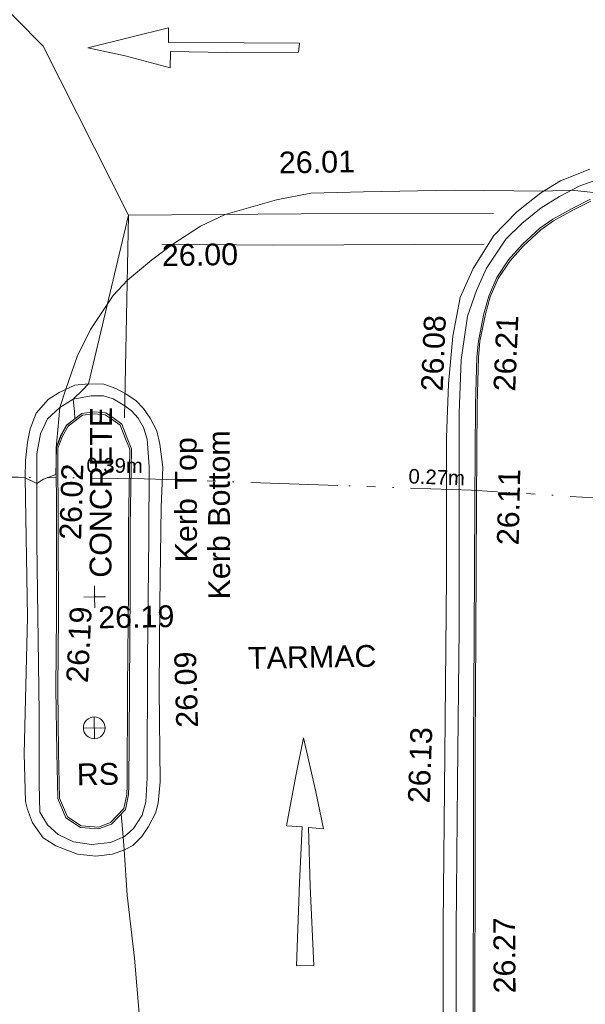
# Model space of a CAD drawing. Header units: millimetres. Extents: x -290717 to 520720, y -88450 to 287762.
# Tile 64 of 197: x -122779 to -113045, y 65206 to 82152. Entities that reach past the tile are written whole.
import ezdxf

# ---------------------------------------------------------------- set-up
doc = ezdxf.new("R2010")
doc.units = ezdxf.units.MM
doc.linetypes.add('IMPORT-UG_EIR_QLB2 _2_', pattern=[2750, 1500, -300.0000000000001, 0, -300.0000000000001, 150, -300.0000000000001, 0, -200])
doc.linetypes.add('IMPORT-UG_ELEC_STREET LIGHTING_QLB2 _2_', pattern=[2700, 1500, -300.0000000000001, 0, -250, 150, -300.0000000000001, 0, -200])
for name, color, linetype, lineweight, true_color in [('00_TOPO_FURN_SIGN', 7, 'Continuous', 9, 0x666666), ('00_TOPO_KERB_BOTTOM', 1, 'Continuous', 9, 0xff0000), ('00_TOPO_KERB_TOP', 7, 'Continuous', 9, 0xa500a5), ('00_TOPO_LEVEL_SPOT', 7, 'Continuous', 9, 0x666666), ('00_TOPO_ROAD_MARKING_ARROWS', 7, 'Continuous', 9, 0x999999), ('00_TOPO_ROAD_MARKING_WHITE_CONTINUOUS', 7, 'Continuous', 9, 0x999999), ('00_TOPO_ROAD_MARKING_WHITE_DASH', 7, 'Continuous', 9, 0x999999), ('00_TOPO_ROAD_MARKING_YELLOW_CONTINUOUS', 40, 'Continuous', 9, 0xffbf00), ('01_DTM_CONTOUR_MNR', 7, 'Continuous', 9, 0xa5a552), ('12333-PUM-2D-U-0001-C01 - Rev2_REVIT IMPORT_dwg', 7, 'Continuous', 9, 0x767676), ('PUM-EIRCOMM-NOTES', 6, 'Continuous', 9, 0xff00ff), ('PUM-EIRCOMM-QLB2', 6, 'IMPORT-UG_EIR_QLB2 _2_', 9, 0xff00ff)]:
    doc.layers.add(name, color=color, linetype=linetype, lineweight=lineweight, true_color=true_color)
doc.layers.add('00_TOPO_SURFACE', color=7, linetype='Continuous', lineweight=9)
doc.layers.add('00_TOPO_SURVEY_TEXT', color=7, linetype='Continuous', lineweight=9)
doc.styles.add('Arial_1', font='arial.ttf', dxfattribs={"height": 250})
doc.styles.add('Swis721 Lt BT_2', font='swissl.ttf', dxfattribs={"height": 375})

# ---------------------------------------------------------------- blocks, each defined once
blk = doc.blocks.new('12333-PUM-2D-U-0001-C01 - Rev2_REVIT IMPORT_dwg_MSL_RoadSign_SYM-2077193-Site Location Plan Existing')
at = {"layer": '00_TOPO_FURN_SIGN', "color": 254, "true_color": 0xcccccc}
for p, q in [((-0.2287617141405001, -500.0000000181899), (-0.2287617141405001, 499.9999999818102)), ((-500.2287617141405, 0), (499.7712382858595, 0))]:
    blk.add_line(p, q, dxfattribs=at)
blk.add_circle((-0.2287617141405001, 0), 500.0000000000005, dxfattribs=at)
blk = doc.blocks.new('12333-PUM-2D-U-0001-C01 - Rev2_REVIT IMPORT_dwg_MM-2077200-Site Location Plan Existing')
at = {"layer": '00_TOPO_LEVEL_SPOT', "color": 254, "true_color": 0xcccccc, "flags": 128}
for points in [[(500.0000000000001, 0), (0, 0), (0, 500.0000000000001)], [(0, -500.0000000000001), (0, 0), (-500.0000000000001, 0)]]:
    blk.add_lwpolyline(points, dxfattribs=at)
blk = doc.blocks.new('12333-PUM-2D-U-0001-C01 - Rev2_REVIT IMPORT_dwg_MGS62954_T2_Galway_ITM_3d_Rev1-2077680-Site Location Plan Existing')
at = {"layer": '00_TOPO_KERB_BOTTOM', "color": 254, "true_color": 0xcccccc, "flags": 128}
blk.add_lwpolyline([(533788109.5916556, 725621203.6600927), (533788142.4632549, 725622633.5995), (533788191.7760862, 725625086.7590756), (533788227.1407552, 725627109.2383825), (533788269.1877173, 725628961.1655258), (533788321.5552945, 725631293.6265467), (533788361.1553279, 725632944.7204275), (533788397.6792117, 725633758.5039972), (533788431.0815531, 725634042.3556056), (533788532.0375336, 725634504.4957448), (533788621.0667176, 725634808.3340114), (533788765.2002684, 725635125.2984387), (533788974.3181264, 725635425.1383417), (533789214.0141187, 725635684.1340077), (533789522.9310135, 725635960.4941577), (533789748.187741, 725636113.6475158), (533790083.9446635, 725636292.8942053), (533790400.0009505, 725636445.4416517)], dxfattribs=at)
blk.add_lwpolyline([(533782365.7912482, 725632444.2348928), (533782429.3178734, 725632286.6948365), (533782382.1776897, 725630951.1940097), (533782365.8897053, 725629864.7275583), (533782319.9070097, 725628177.9911673), (533782283.9516487, 725626494.2787629), (533782272.9803499, 725626336.6448444), (533782214.4233192, 725626082.8170018), (533781971.5971473, 725625835.3246189), (533781748.6915108, 725625756.7120373), (533781435.7226813, 725625783.2816387), (533781189.1090479, 725625954.8485914), (533781055.2440274, 725626289.8039975), (533781050.4369176, 725627088.857934), (533781055.9160787, 725628177.0136095), (533781090.1386197, 725629446.4962468), (533781112.5922936, 725630960.3469704), (533781132.2188568, 725632325.182395), (533781216.5387612, 725632540.5497131), (533781319.6368718, 725632716.3391492), (533781586.6807404, 725632910.6963958), (533781798.9271882, 725632932.5244753), (533781996.2145284, 725632912.6174439), (533782137.8409039, 725632811.841363), (533782268.3368199, 725632716.2902994)], close=True, dxfattribs=at)
at = {"layer": '00_TOPO_KERB_TOP', "color": 254, "true_color": 0xcccccc, "flags": 128}
blk.add_lwpolyline([(533788136.2995327, 725621202.605774), (533788169.1705511, 725622632.5199162), (533788218.4852641, 725625085.773084), (533788253.8491586, 725627108.2081202), (533788295.894203, 725628960.0508001), (533788348.2632025, 725631292.5751656), (533788387.8362536, 725632942.8478283), (533788424.3049514, 725633755.4018023), (533788457.3684812, 725634036.3742055), (533788557.7141912, 725634495.7207464), (533788645.7288914, 725634796.0967885), (533788787.5747713, 725635108.0303932), (533788993.570599, 725635403.3938287), (533789230.5815924, 725635659.4883072), (533789536.6160831, 725635933.2698298), (533789758.4982059, 725636084.1287744), (533790092.0398958, 725636262.192843), (533790404.2330396, 725636412.8757082)], dxfattribs=at)
blk.add_lwpolyline([(533782337.81189, 725632434.3459797), (533782397.7809837, 725632281.3106872), (533782350.8586429, 725630951.9814374), (533782334.5687733, 725629865.3892357), (533782288.588793, 725628178.7524462), (533782252.6475586, 725626495.7015636), (533782241.8999832, 725626341.2820679), (533782185.8814564, 725626098.4579079), (533781954.3248094, 725625862.451608), (533781745.0291425, 725625788.6780287), (533781446.7290007, 725625813.7872736), (533781214.7124327, 725625975.1991752), (533781086.5351146, 725626295.9228824), (533781081.7647235, 725627088.8732955), (533781087.2412846, 725628176.512574), (533781121.4596903, 725629445.8418168), (533781143.9162847, 725630959.889447), (533781163.4612631, 725632319.0514519), (533781244.8101653, 725632526.8303268), (533781343.3542491, 725632694.8548313), (533781598.2869533, 725632880.397449), (533781798.957409, 725632901.0350178), (533781984.8131653, 725632882.2814759), (533782119.5050335, 725632786.4397334), (533782242.1615519, 725632696.6287943)], close=True, dxfattribs=at)
at = {"layer": '00_TOPO_ROAD_MARKING_ARROWS', "color": 254, "true_color": 0xcccccc, "flags": 128}
for points in [[(533783220, 725639110), (533783210.0000001, 725638830.0000001), (533782440.0000002, 725639050.0000001), (533781800.0000001, 725639200.0000002), (533782540.0000001, 725639370.0000001), (533783190.0000002, 725639520.0000001), (533783190.0000002, 725639270), (533784490, 725639240), (533785440.0000002, 725639220.0000002), (533785420.0000001, 725639060.0000002), (533784190.0000002, 725639080.0000001)], [(533785360, 725625720.0000001), (533785620.0000001, 725625690.0000002), (533785500, 725626330.0000001), (533785300.0000001, 725627260), (533785160.0000001, 725626610), (533784980, 725625750), (533785250, 725625730.0000001), (533785190.0000002, 725624770.0000001), (533785110.0000001, 725623340.0000001), (533785410.0000001, 725623340.0000001), (533785370.0000001, 725624710.0000001)]]:
    blk.add_lwpolyline(points, close=True, dxfattribs=at)
at = {"layer": '00_TOPO_ROAD_MARKING_WHITE_CONTINUOUS', "color": 254, "true_color": 0xcccccc, "flags": 128}
blk.add_lwpolyline([(533788730.0000001, 725636230), (533785420.0000001, 725636280.0000001), (533782450.0000001, 725636310.0000002), (533782320.0000001, 725632820.0000002)], dxfattribs=at)
at = {"layer": '00_TOPO_ROAD_MARKING_WHITE_DASH', "color": 254, "true_color": 0xcccccc, "flags": 128}
blk.add_lwpolyline([(533783010.0000001, 725635800.0000004), (533784940.0000002, 725635750.0000004), (533788560.0000001, 725635700.0000005)], dxfattribs=at)
at = {"layer": '00_TOPO_ROAD_MARKING_YELLOW_CONTINUOUS', "color": 254, "true_color": 0xcccccc, "flags": 128}
for points in [[(533787610, 725621870.0000001), (533787650.0000001, 725624010.0000001), (533787730, 725626920), (533787810.0000002, 725629990.0000001), (533787850, 725632390.0000001), (533787900.0000001, 725633310.0000002), (533787990, 725634130), (533788130.0000001, 725634790.0000001), (533788360, 725635290.0000001), (533788730.0000001, 725635850), (533789130.0000001, 725636250), (533789550.0000001, 725636570.0000002), (533789890.0000001, 725636770.0000001), (533790400.0000001, 725636960.0000001)], [(533787830.0000001, 725621670.0000001), (533787870.0000001, 725623930.0000002), (533787940.0000002, 725626450.0000002), (533788010, 725629100), (533788050.0000001, 725631320.0000002), (533788080.0000001, 725632810.0000002), (533788130.0000001, 725633720.0000001), (533788250.0000001, 725634470.0000001), (533788410.0000001, 725634910.0000001), (533788590, 725635290.0000001), (533788930.0000002, 725635780.0000001), (533789210.0000001, 725636050.0000001), (533789550.0000001, 725636310.0000002), (533789870.0000001, 725636500.0000001), (533790210.0000001, 725636670), (533790530.0000001, 725636780)]]:
    blk.add_lwpolyline(points, dxfattribs=at)
for points in [[(533782650.0000001, 725632980), (533782760.0000001, 725632810.0000002), (533782870, 725632590.0000002), (533782920.0000001, 725632360.0000001), (533782960.0000001, 725631960.0000001), (533782920.0000001, 725631270), (533782870, 725629620), (533782830.0000001, 725628140), (533782820.0000001, 725626550.0000001), (533782780.0000001, 725626180.0000002), (533782730.0000001, 725626010), (533782610.0000001, 725625780), (533782490, 725625610.0000001), (533782330.0000001, 725625460.0000001), (533782190.0000002, 725625390), (533781980, 725625320.0000001), (533781690.0000002, 725625290.0000001), (533781380, 725625330.0000001), (533781010.0000001, 725625480), (533780790.0000001, 725625620), (533780610.0000001, 725625880.0000001), (533780530.0000001, 725626110.0000001), (533780500.0000001, 725626250.0000001), (533780490, 725627070.0000002), (533780590, 725629420.0000001), (533780590, 725631820.0000002), (533780600, 725632120.0000001), (533780640.0000001, 725632430.0000002), (533780690.0000002, 725632660.0000001), (533780800.0000001, 725632930.0000002), (533781010.0000001, 725633160.0000001), (533781200.0000001, 725633280), (533781470, 725633400), (533781710.0000001, 725633420.0000001), (533781970, 725633410.0000001), (533782180.0000002, 725633330.0000001), (533782335.6368705, 725633239.7898291), (533782520.0000001, 725633120.0000001)], [(533780990.0000001, 725632830.0000001), (533781210.0000001, 725633020), (533781440.0000002, 725633160.0000001), (533781750.0000001, 725633210.0000001), (533781960.0000001, 725633210.0000001), (533782130.0000001, 725633150.0000001), (533782327.82537, 725633030.0810813), (533782440.0000002, 725632940.0000001), (533782550.0000001, 725632810.0000002), (533782640, 725632650.0000001), (533782700.0000001, 725632450.0000002), (533782730.0000001, 725631980), (533782700.0000001, 725630770), (533782640, 725628650.0000001), (533782600, 725626620), (533782570.0000001, 725626210.0000001), (533782500.0000001, 725625980), (533782350, 725625750), (533782190.0000002, 725625620), (533781950.0000001, 725625520.0000001), (533781620.0000001, 725625490.0000001), (533781310.0000002, 725625540.0000001), (533781050.0000001, 725625670.0000001), (533780870, 725625840.0000001), (533780740, 725626060.0000002), (533780740, 725626540), (533780760.0000001, 725627770.0000001), (533780770, 725630700.0000002), (533780800.0000001, 725632230), (533780870, 725632570.0000002)]]:
    blk.add_lwpolyline(points, close=True, dxfattribs=at)
at = {"layer": '00_TOPO_SURFACE', "color": 254, "true_color": 0xcccccc, "flags": 128}
for points in [[(533781132.2188568, 725632325.182395), (533781180.0000002, 725632760), (533781210.0000001, 725633020), (533781314.1205657, 725633330.7202514), (533781520.0000001, 725633890), (533781760, 725634350), (533782160.0000001, 725634930.0000002), (533782408.2831867, 725635190.0640086), (533782830.0000001, 725635530), (533783199.8726817, 725635795.0810188), (533783680.0000002, 725636100), (533784109.8308014, 725636293.2340326), (533785000, 725636530.0000001), (533785590, 725636630), (533786500.0000001, 725636640), (533788060.0000002, 725636640), (533789597.1930579, 725636597.7606224), (533790078.0014616, 725636604.0007309), (533790722.8195071, 725636524.1403197)], [(533782141.5172723, 725626008.5099734), (533782169.4087446, 725625611.4203103), (533782180.999178, 725625386.9997259), (533782220, 725624610), (533782330.0000001, 725623520.0000001), (533782390, 725622570.0000002), (533782490, 725621880.0000001), (533782750, 725620800.0000001), (533783010.0000001, 725619820.0000002), (533783260.0000001, 725619130.0000001), (533783590, 725618510), (533784000.0000001, 725617960.0000002), (533784520.0000001, 725617320.0000001), (533784992.7923968, 725616843.4305614), (533785410.0000001, 725616460.0000001), (533786080.0000001, 725615970.0000001), (533786670.0000001, 725615580.0000001), (533787150.0000001, 725615360.0000001), (533787800.0000001, 725615080.0000001), (533788400.0000001, 725614950.0000002), (533788809.9954311, 725614900.0045692), (533789298.2684952, 725614807.0004251), (533789810.0000002, 725614720.0000002), (533790370, 725614660.0000001)]]:
    blk.add_lwpolyline(points, dxfattribs=at)
at = {"layer": '01_DTM_CONTOUR_MNR', "color": 254, "true_color": 0xcccccc, "flags": 128}
blk.add_lwpolyline([(533777940.0000002, 725632040.0000001), (533780590, 725631820.0000002), (533780790.0000001, 725631720.0000001), (533780907.1950173, 725631790.8462201), (533781120, 725631870), (533781135.7202798, 725632328.0932401), (533781223.0196079, 725632538.4901963), (533781324.2898551, 725632713.5652177), (533781460.0000001, 725632820.0000002), (533781457.8477692, 725632948.2545931), (533781440.0000002, 725633160.0000001), (533781604.3029816, 725633308.8658341), (533781710.0000001, 725633420.0000001), (533782450.0000001, 725636310.0000002), (533781030.0000001, 725639240), (533779170.0000001, 725641190.0000002)], dxfattribs=at)
at = {"xscale": 0.375, "yscale": 0.375, "zscale": 0.375}
for name, p in [('12333-PUM-2D-U-0001-C01 - Rev2_REVIT IMPORT_dwg_MM-2077200-Site Location Plan Existing', (533781750.0000001, 725629750)), ('12333-PUM-2D-U-0001-C01 - Rev2_REVIT IMPORT_dwg_MSL_RoadSign_SYM-2077193-Site Location Plan Existing', (533781703.8315049, 725627495.9949344))]:
    blk.add_blockref(name, p, dxfattribs=at)
at = {"layer": '00_TOPO_FURN_SIGN', "insert": (533781388.9017243, 725626886.4621589), "char_height": 375, "width": 783.5679044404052, "attachment_point": 1, "line_spacing_factor": 1.005061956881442, "style": 'Swis721 Lt BT_2'}
blk.add_mtext('RS', dxfattribs=at)
at = {"layer": '00_TOPO_KERB_BOTTOM', "color": 251, "true_color": 0x666666, "char_height": 375, "attachment_point": 1, "line_spacing_factor": 1.005061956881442, "style": 'Swis721 Lt BT_2'}
for s, insert, width, rotation in [('Kerb Bottom', (533783706.1718078, 725629670.3894875), 3414.456504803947, 89.19446262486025), ('26.11', (533788687.2013041, 725630522.9808909), 1495.902363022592, 87.78388707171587)]:
    blk.add_mtext(s, dxfattribs=dict(at, insert=insert, width=width, rotation=rotation))
at = {"layer": '00_TOPO_KERB_TOP', "color": 251, "true_color": 0x666666, "char_height": 375, "attachment_point": 1, "line_spacing_factor": 1.005061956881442, "style": 'Swis721 Lt BT_2'}
for s, insert, width, rotation in [('26.21', (533788673.2961931, 725633176.634755), 1495.902363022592, 86.55936436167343), ('Kerb Top', (533783146.5060208, 725630318.7761443), 2493.170605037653, 89.19446262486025), ('26.19', (533781233.5951574, 725628291.4907761), 1495.902363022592, 86.04441160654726), ('26.27', (533788498.6488401, 725622805.2059699), 1495.902363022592, 89.36063314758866)]:
    blk.add_mtext(s, dxfattribs=dict(at, insert=insert, width=width, rotation=rotation))
at = {"layer": '00_TOPO_LEVEL_SPOT', "insert": (533781805.1669772, 725629582.6655989), "char_height": 375, "width": 1495.902363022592, "attachment_point": 1, "line_spacing_factor": 1.005061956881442, "style": 'Swis721 Lt BT_2'}
blk.add_mtext('26.19', dxfattribs=at)
at = {"layer": '00_TOPO_ROAD_MARKING_WHITE_DASH', "color": 251, "true_color": 0x666666, "insert": (533783010.0000001, 725635795.2296079), "char_height": 375, "width": 1495.902363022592, "attachment_point": 1, "line_spacing_factor": 1.005061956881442, "style": 'Swis721 Lt BT_2'}
blk.add_mtext('26.00', dxfattribs=at)
at = {"layer": '00_TOPO_ROAD_MARKING_YELLOW_CONTINUOUS', "color": 251, "true_color": 0x666666, "char_height": 375, "width": 1495.902363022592, "attachment_point": 1, "line_spacing_factor": 1.005061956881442, "style": 'Swis721 Lt BT_2'}
for s, insert, rotation in [('26.08', (533787425.8941167, 725633198.5951439), 86.55936436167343), ('26.02', (533781158.775244, 725630748.3877864), 87.21080388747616), ('26.09', (533783116.133069, 725627469.0880542), 90.64898999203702), ('26.13', (533787077.3107446, 725626112.1406096), 86.9853520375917)]:
    blk.add_mtext(s, dxfattribs=dict(at, insert=insert, rotation=rotation))
at = {"layer": '00_TOPO_SURFACE', "color": 251, "true_color": 0x666666, "insert": (533785049.7008949, 725637355.3283887), "char_height": 375, "width": 1495.902363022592, "attachment_point": 1, "line_spacing_factor": 1.005061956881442, "style": 'Swis721 Lt BT_2'}
blk.add_mtext('26.01', dxfattribs=at)
at = {"layer": '00_TOPO_SURVEY_TEXT', "color": 251, "true_color": 0x666666, "insert": (533781669.1327099, 725630081.8133075), "char_height": 375, "width": 3286.236302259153, "attachment_point": 1, "rotation": 88.82215423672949, "line_spacing_factor": 1.005061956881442, "style": 'Swis721 Lt BT_2'}
blk.add_mtext('CONCRETE', dxfattribs=at)
at = {"layer": '00_TOPO_SURVEY_TEXT', "color": 251, "true_color": 0x666666, "insert": (533784370, 725628839.5036097), "char_height": 375, "width": 2450.430537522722, "attachment_point": 1, "line_spacing_factor": 1.005061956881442, "style": 'Swis721 Lt BT_2'}
blk.add_mtext('TARMAC', dxfattribs=at)
blk = doc.blocks.new('12333-PUM-2D-U-0001-C01 - Rev2_REVIT IMPORT_dwg-1620468-Site Location Plan Existing')
at = {"layer": 'PUM-EIRCOMM-QLB2', "color": 211, "true_color": 0xffaaff, "flags": 128}
blk.add_lwpolyline([(155858.1286538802, 14924.15782536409), (147188.3501529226, 15618.64382133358), (141560.3501528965, 15914.64382130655), (135066.1795173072, 16099.17112626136)], dxfattribs=at)
blk.add_blockref('12333-PUM-2D-U-0001-C01 - Rev2_REVIT IMPORT_dwg_MGS62954_T2_Galway_ITM_3d_Rev1-2077680-Site Location Plan Existing', (-533641079.6498471, -725615854.3561786))
at = {"layer": 'PUM-EIRCOMM-NOTES', "char_height": 250, "width": 1160.025439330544, "attachment_point": 2, "line_spacing_factor": 0.9417779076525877, "style": 'Arial_1'}
for s, insert, rotation in [('0.39m', (141057.2755454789, 16276.52164256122), 358.3724185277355), ('0.27m', (146598.555245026, 15979.41398626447), 356.9893498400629)]:
    blk.add_mtext(s, dxfattribs=dict(at, insert=insert, rotation=rotation))

msp = doc.modelspace()

# ---------------------------------------------------------------- block references
at = {"layer": '12333-PUM-2D-U-0001-C01 - Rev2_REVIT IMPORT_dwg', "color": 254, "linetype": 'IMPORT-UG_ELEC_STREET LIGHTING_QLB2 _2_', "true_color": 0xffd4d4, "rotation": 0.9999999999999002}
msp.add_blockref('12333-PUM-2D-U-0001-C01 - Rev2_REVIT IMPORT_dwg-1620468-Site Location Plan Existing', (-261895.0770586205, 55869.5817132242), dxfattribs=at)

doc.saveas('drawing.dxf')
